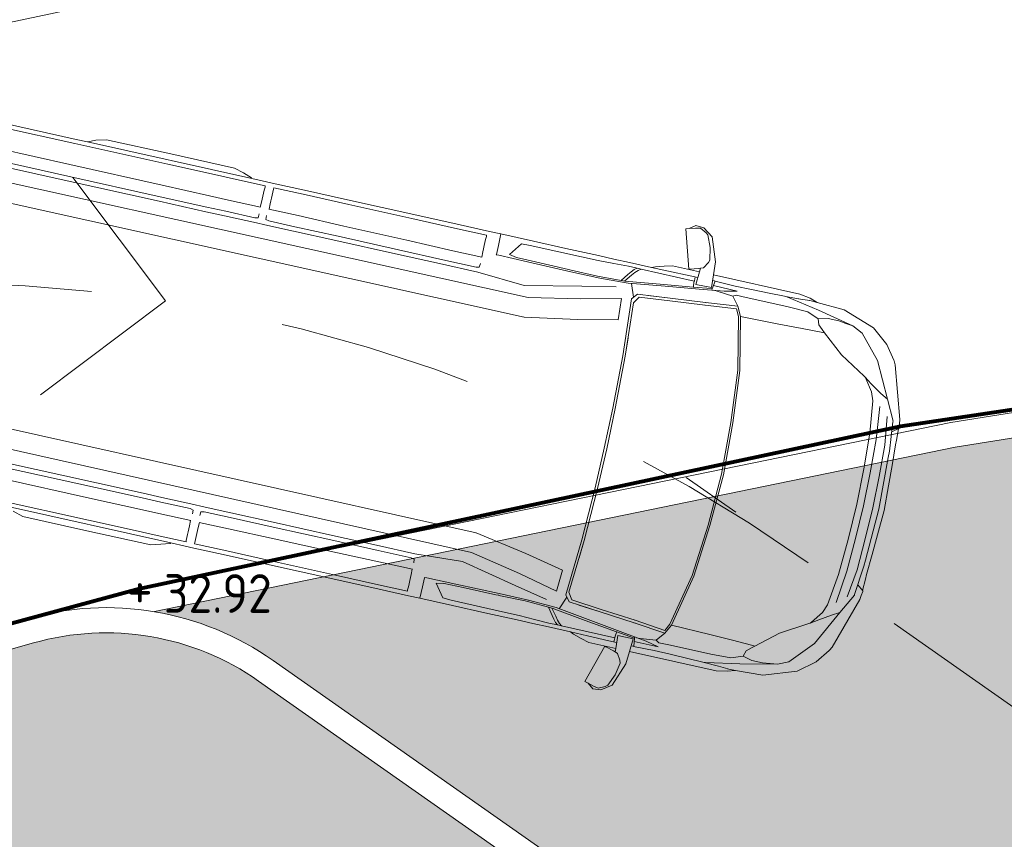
# Model space of a CAD drawing. Header units: metres. Extents: x 111845 to 310872, y 1106090 to 6520273.
# Tile 15 of 62: x 310771.24 to 310776.33, y 6520263.92 to 6520268.15. Entities that reach past the tile are written whole.
import ezdxf
from ezdxf.enums import TextEntityAlignment as Align

# ---------------------------------------------------------------- set-up
doc = ezdxf.new("R2010")
doc.units = ezdxf.units.M
for name, pattern in [('DASHED', [0.75, 0.5, -0.25]), ('DASHED_1', [2, 1, -1]), ('LTEMA1201', [7, 5, -2])]:
    doc.linetypes.add(name, pattern=pattern)
for name, color, linetype, lineweight in [('_LA DIV-Biler og sykler', 8, 'Continuous', 9), ('_LA DIV-Plangrense', 20, 'DASHED', 9), ('_LA TEK-Punkthøgde ny', 8, 'Continuous', 9), ('LARK_KANT_stein_granitt_vis5cm', 8, 'Continuous', 9), ('LARK_KANT_stein_granitt_vis_13cm', 8, 'Continuous', 0)]:
    doc.layers.add(name, color=color, linetype=linetype, lineweight=lineweight)
doc.layers.add('LARK_GRØNT_gress', color=7, linetype='Continuous', lineweight=0, true_color=0xe0f2d9)
doc.layers.add('LARK_MATERIALE_asfalt', color=7, linetype='Continuous', lineweight=0, true_color=0xd1d1d1)
doc.styles.add('FISO', font='Fiso')
doc.styles.add('ISO', font='ISO')
doc.styles.get("Standard").update_dxf_attribs({"font": 'ISOCPEUR.TTF'})

# ---------------------------------------------------------------- blocks, each defined once
blk = doc.blocks.new('minibuss')
at = {"layer": '_LA DIV-Biler og sykler'}
for p, q in [((110406.2429695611, 1104869.879169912), (110406.2251062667, 1104869.874038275)), ((110406.2251062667, 1104869.874038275), (110406.2853028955, 1104869.673757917)), ((110406.2727692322, 1104869.902313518), (110406.2429695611, 1104869.879169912)), ((110406.2739347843, 1104869.888065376), (110406.2429695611, 1104869.879169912)), ((110406.3150831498, 1104869.899212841), (110406.2727692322, 1104869.902313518)), ((110406.2998892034, 1104869.892931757), (110406.2739347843, 1104869.888065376)), ((110406.3328627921, 1104869.876601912), (110406.2998892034, 1104869.892931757)), ((110406.3668985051, 1104869.863155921), (110406.3150831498, 1104869.899212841)), ((110406.3328627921, 1104869.876601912), (110406.344066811, 1104869.867754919)), ((110406.3702310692, 1104869.806898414), (110406.344066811, 1104869.867754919)), ((110406.4119443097, 1104869.739652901), (110406.3668985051, 1104869.863155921)), ((110406.3818975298, 1104869.741877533), (110406.3702310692, 1104869.806898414)), ((110406.3586481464, 1104869.697416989), (110406.3773695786, 1104869.72851127)), ((110406.3773695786, 1104869.72851127), (110406.3818975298, 1104869.741877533)), ((110406.4162501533, 1104869.672989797), (110406.4119443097, 1104869.739652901)), ((110403.2057815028, 1104869.672989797), (110403.1512953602, 1104869.658044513)), ((110403.5451535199, 1104869.674378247), (110403.2057815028, 1104869.672989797)), ((110403.8832107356, 1104869.672989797), (110403.5451535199, 1104869.674378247)), ((110403.9326220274, 1104869.659021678), (110403.8832107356, 1104869.672989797)), ((110406.2004642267, 1104869.672989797), (110406.1574869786, 1104869.661543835)), ((110406.3432397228, 1104869.672989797), (110406.2004642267, 1104869.672989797)), ((110406.2853028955, 1104869.673757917), (110406.291798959, 1104869.675623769)), ((110406.291798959, 1104869.675623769), (110406.3341267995, 1104869.687783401)), ((110406.3341267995, 1104869.687783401), (110406.3444574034, 1104869.691841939)), ((110406.3388486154, 1104869.605006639), (110406.3432397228, 1104869.672989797)), ((110406.3444574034, 1104869.691841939), (110406.3432397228, 1104869.672989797)), ((110406.3444574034, 1104869.691841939), (110406.3586481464, 1104869.697416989)), ((110406.874248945, 1104869.672989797), (110406.4162501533, 1104869.672989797)), ((110406.4205798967, 1104869.605956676), (110406.4162621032, 1104869.672804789)), ((110406.9303703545, 1104869.663083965), (110406.874248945, 1104869.672989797)), ((110403.0518485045, 1104869.640338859), (110402.6683042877, 1104869.640338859)), ((110403.1117587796, 1104869.640338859), (110403.0518485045, 1104869.640338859)), ((110403.1128450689, 1104869.641480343), (110403.1117587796, 1104869.640338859)), ((110403.1117587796, 1104869.640338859), (110403.9812340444, 1104869.640338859)), ((110403.1512953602, 1104869.658044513), (110403.1128450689, 1104869.641480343)), ((110403.9784435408, 1104869.643550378), (110403.9326220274, 1104869.659021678)), ((110403.9812340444, 1104869.640338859), (110403.9784435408, 1104869.643550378)), ((110404.0587174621, 1104869.640338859), (110403.9812340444, 1104869.640338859)), ((110404.1043798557, 1104869.640338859), (110404.0587174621, 1104869.640338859)), ((110404.2594977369, 1104869.640338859), (110404.1043798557, 1104869.640338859)), ((110404.5041065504, 1104869.640338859), (110404.2594977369, 1104869.640338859)), ((110404.8394016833, 1104869.640338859), (110404.5041065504, 1104869.640338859)), ((110405.0839299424, 1104869.640338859), (110404.8394016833, 1104869.640338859)), ((110405.239128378, 1104869.640338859), (110405.0839299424, 1104869.640338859)), ((110405.2994027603, 1104869.640338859), (110405.239128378, 1104869.640338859)), ((110405.2994027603, 1104869.640338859), (110405.299384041, 1104869.579799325)), ((110405.4719185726, 1104869.640338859), (110405.2994027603, 1104869.640338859)), ((110405.6433303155, 1104869.640338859), (110405.4719185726, 1104869.640338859)), ((110405.8147430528, 1104869.640338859), (110405.6433303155, 1104869.640338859)), ((110405.8970994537, 1104869.640338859), (110405.8147430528, 1104869.640338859)), ((110405.9794558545, 1104869.640338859), (110405.8970994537, 1104869.640338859)), ((110405.9783121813, 1104869.620317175), (110405.9019993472, 1104869.617992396)), ((110406.0241900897, 1104869.620267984), (110405.9783121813, 1104869.620317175)), ((110406.0967519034, 1104869.640594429), (110405.9794558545, 1104869.640338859)), ((110406.0112609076, 1104869.610277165), (110406.0241900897, 1104869.620267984)), ((110406.0241900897, 1104869.620267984), (110406.0451288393, 1104869.62024554)), ((110406.0451288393, 1104869.62024554), (110406.0316461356, 1104869.610277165)), ((110406.3271658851, 1104869.619941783), (110406.0451288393, 1104869.62024554)), ((110406.1149880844, 1104869.648299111), (110406.0967519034, 1104869.640594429)), ((110406.0967519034, 1104869.640594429), (110406.1865134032, 1104869.640790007)), ((110406.1574869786, 1104869.661543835), (110406.1149880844, 1104869.648299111)), ((110406.1865134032, 1104869.640790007), (110406.3005594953, 1104869.642443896)), ((110406.3412790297, 1104869.642634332), (110406.3005594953, 1104869.642443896)), ((110406.3270599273, 1104869.642567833), (110406.3271672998, 1104869.620622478)), ((110406.3271672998, 1104869.620622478), (110406.3271484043, 1104869.611530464)), ((110406.4277946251, 1104869.643038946), (110406.418170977, 1104869.643251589)), ((110406.426030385, 1104869.601443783), (110406.4325184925, 1104869.643038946)), ((110406.4284301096, 1104869.643038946), (110406.4277946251, 1104869.643038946)), ((110406.4325184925, 1104869.643038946), (110406.4284301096, 1104869.643038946)), ((110406.4397445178, 1104869.642855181), (110406.4325184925, 1104869.643038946)), ((110406.5386752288, 1104869.640338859), (110406.4397445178, 1104869.642855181)), ((110406.5386752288, 1104869.640338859), (110406.5392735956, 1104869.640348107)), ((110406.6247281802, 1104869.641764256), (110406.5392735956, 1104869.64034877)), ((110406.7173965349, 1104869.64323438), (110406.6247281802, 1104869.641764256)), ((110406.7980672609, 1104869.644634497), (110406.7173965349, 1104869.64323438)), ((110406.8046498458, 1104869.644748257), (110406.7980672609, 1104869.644634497)), ((110406.8046498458, 1104869.644748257), (110406.8818497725, 1104869.647851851)), ((110406.8117396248, 1104869.643463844), (110406.8046498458, 1104869.644748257)), ((110406.9861865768, 1104869.611843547), (110406.8117396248, 1104869.643463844)), ((110406.8818497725, 1104869.647851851), (110406.8737422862, 1104869.647516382)), ((110406.8818497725, 1104869.647851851), (110406.9311628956, 1104869.65102387)), ((110406.9311628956, 1104869.651029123), (110406.9296473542, 1104869.650933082)), ((110406.9713385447, 1104869.649718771), (110406.9303703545, 1104869.663083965)), ((110406.9311628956, 1104869.651029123), (110406.9375496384, 1104869.651440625)), ((110406.9713385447, 1104869.649718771), (110406.9375496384, 1104869.651440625)), ((110407.1142501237, 1104869.642436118), (110406.9713385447, 1104869.649718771)), ((110407.2828157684, 1104869.584285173), (110407.1142501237, 1104869.642436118)), ((110403.0497749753, 1104869.618269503), (110402.6670810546, 1104869.618273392)), ((110403.5415763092, 1104869.618266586), (110403.0497749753, 1104869.618269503)), ((110403.7892541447, 1104869.618269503), (110403.5415763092, 1104869.618266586)), ((110403.8885001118, 1104869.61827242), (110403.7892541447, 1104869.618269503)), ((110404.0576334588, 1104869.618273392), (110403.8885001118, 1104869.61827242)), ((110404.0572147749, 1104869.564356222), (110404.0573221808, 1104869.580106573)), ((110404.0573221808, 1104869.580106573), (110404.0574295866, 1104869.595857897)), ((110404.0574295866, 1104869.595857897), (110404.0575359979, 1104869.611608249)), ((110404.0575359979, 1104869.611608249), (110404.0576334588, 1104869.618273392)), ((110404.1031049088, 1104869.580061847), (110404.1031009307, 1104869.564290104)), ((110404.1031078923, 1104869.595834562), (110404.1031049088, 1104869.580061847)), ((110404.1031118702, 1104869.611607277), (110404.1031078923, 1104869.595834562)), ((110404.1031267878, 1104869.61827242), (110404.1031118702, 1104869.611607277)), ((110404.2579333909, 1104869.61827242), (110404.1031267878, 1104869.61827242)), ((110404.4995935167, 1104869.618273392), (110404.2579333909, 1104869.61827242)), ((110404.8321547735, 1104869.618273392), (110404.4995935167, 1104869.618273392)), ((110405.0751465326, 1104869.618273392), (110404.8321547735, 1104869.618273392)), ((110405.228620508, 1104869.618273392), (110405.0751465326, 1104869.618273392)), ((110405.228632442, 1104869.611608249), (110405.228620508, 1104869.618273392)), ((110405.2286294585, 1104869.562669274), (110405.2286304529, 1104869.578981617)), ((110405.2286304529, 1104869.578981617), (110405.2286314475, 1104869.595294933)), ((110405.2286314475, 1104869.595294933), (110405.228632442, 1104869.611608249)), ((110405.299384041, 1104869.579799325), (110405.2993740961, 1104869.547635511)), ((110405.4143768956, 1104869.612858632), (110405.3653580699, 1104869.546072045)), ((110405.4601238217, 1104869.615154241), (110405.4143768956, 1104869.612858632)), ((110405.7316119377, 1104869.615381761), (110405.4601238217, 1104869.615154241)), ((110405.8186693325, 1104869.615454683), (110405.7316119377, 1104869.615381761)), ((110405.9019993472, 1104869.617992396), (110405.8186693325, 1104869.615454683)), ((110405.9574644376, 1104869.541334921), (110405.9851871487, 1104869.578524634)), ((110406.0043948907, 1104869.578524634), (110405.9760752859, 1104869.542175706)), ((110405.9851871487, 1104869.578524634), (110405.9982240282, 1104869.59604458)), ((110405.9982240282, 1104869.59604458), (110406.0112609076, 1104869.610277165)), ((110406.0180205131, 1104869.59604458), (110406.0043948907, 1104869.578524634)), ((110406.0316461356, 1104869.610277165), (110406.0180205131, 1104869.59604458)), ((110406.1580966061, 1104869.566156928), (110406.3283477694, 1104869.58860451)), ((110406.361347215, 1104869.585224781), (110406.1864149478, 1104869.560895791)), ((110406.3271484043, 1104869.611530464), (110406.3292269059, 1104869.592462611)), ((110406.3283477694, 1104869.58860451), (110406.3303675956, 1104869.588871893)), ((110406.3292269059, 1104869.592462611), (110406.3303675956, 1104869.588871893)), ((110406.3303675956, 1104869.588871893), (110406.3303867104, 1104869.588873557)), ((110406.421026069, 1104869.600786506), (110406.3303867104, 1104869.588874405)), ((110406.4205798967, 1104869.605956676), (110406.3388486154, 1104869.605006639)), ((110406.4254724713, 1104869.594142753), (110406.361347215, 1104869.585224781)), ((110406.426030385, 1104869.601443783), (110406.421026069, 1104869.600786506)), ((110406.4254724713, 1104869.594142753), (110406.4891044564, 1104869.602479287)), ((110406.4259548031, 1104869.600452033), (110406.4254724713, 1104869.594142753)), ((110406.426030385, 1104869.601443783), (110406.4259548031, 1104869.600452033)), ((110406.5544350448, 1104869.616978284), (110406.4286644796, 1104869.618330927)), ((110406.4298064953, 1104869.618179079), (110406.4297935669, 1104869.618031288)), ((110406.43618123, 1104869.595874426), (110406.4542781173, 1104869.595167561)), ((110406.5386707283, 1104869.586307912), (110406.4542781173, 1104869.595167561)), ((110406.4891044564, 1104869.602479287), (110406.5544350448, 1104869.616978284)), ((110406.5543773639, 1104869.596529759), (110406.5386707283, 1104869.586307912)), ((110406.5743647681, 1104869.541506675), (110406.5386707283, 1104869.586307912)), ((110406.5543773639, 1104869.596529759), (110406.6077520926, 1104869.595480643)), ((110406.6077520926, 1104869.595480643), (110406.6786449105, 1104869.59594346)), ((110406.6786449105, 1104869.59594346), (110406.82853928, 1104869.59594346)), ((110406.82853928, 1104869.59594346), (110406.9338557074, 1104869.592076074)), ((110406.9338557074, 1104869.592076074), (110406.9937079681, 1104869.569115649)), ((110407.1760015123, 1104869.57169031), (110406.9861865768, 1104869.611843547)), ((110407.0436457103, 1104869.580998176), (110406.9937079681, 1104869.569115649)), ((110406.9937079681, 1104869.569115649), (110407.0030940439, 1104869.539197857)), ((110407.0995643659, 1104869.581365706), (110407.0436457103, 1104869.580998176)), ((110407.1389892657, 1104869.575325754), (110407.0995643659, 1104869.581365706)), ((110407.1760015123, 1104869.57169031), (110407.1389892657, 1104869.575325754)), ((110407.1760015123, 1104869.57169031), (110407.231559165, 1104869.545691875)), ((110407.3689481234, 1104869.515343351), (110407.2828157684, 1104869.584285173)), ((110404.0560069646, 1104869.505629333), (110404.0570009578, 1104869.532854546)), ((110404.0570009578, 1104869.532854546), (110404.0571083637, 1104869.54860587)), ((110404.0571083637, 1104869.54860587), (110404.0572147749, 1104869.564356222)), ((110404.1030979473, 1104869.54851739), (110404.1030939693, 1104869.532745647)), ((110404.1030939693, 1104869.532745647), (110404.1031048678, 1104869.505480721)), ((110404.1031009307, 1104869.564290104), (110404.1030979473, 1104869.54851739)), ((110405.228609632, 1104869.501794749), (110405.2286274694, 1104869.530042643)), ((110405.2286274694, 1104869.530042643), (110405.228628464, 1104869.546355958)), ((110405.228628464, 1104869.546355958), (110405.2286294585, 1104869.562669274)), ((110405.2993740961, 1104869.547635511), (110405.2993691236, 1104869.531553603)), ((110405.2993691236, 1104869.531553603), (110405.2993691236, 1104869.530228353)), ((110405.2993691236, 1104869.530228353), (110405.3119644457, 1104869.530159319)), ((110405.3119644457, 1104869.530159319), (110405.4654304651, 1104869.529319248)), ((110405.3653580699, 1104869.546072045), (110405.4046437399, 1104869.538845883)), ((110405.4046437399, 1104869.538845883), (110405.4048244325, 1104869.538843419)), ((110405.5051835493, 1104869.53811471), (110405.4048244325, 1104869.538844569)), ((110405.4654304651, 1104869.529319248), (110405.6935912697, 1104869.528077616)), ((110405.6793152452, 1104869.536847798), (110405.5051835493, 1104869.53811471)), ((110405.6941257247, 1104869.536740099), (110405.6793152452, 1104869.536847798)), ((110405.6935912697, 1104869.528077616), (110405.8485013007, 1104869.527947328)), ((110405.6941257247, 1104869.536738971), (110405.6947339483, 1104869.536735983)), ((110405.6947339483, 1104869.536735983), (110405.8333481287, 1104869.535727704)), ((110405.8333481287, 1104869.535727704), (110405.9773306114, 1104869.542232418)), ((110405.8485013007, 1104869.527947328), (110405.8475718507, 1104869.527946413)), ((110405.9969043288, 1104869.534538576), (110405.8485013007, 1104869.527947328)), ((110405.9773306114, 1104869.542232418), (110406.1580966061, 1104869.566156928)), ((110406.1864149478, 1104869.560895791), (110405.9969043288, 1104869.534538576)), ((110406.0138828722, 1104869.536899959), (110406.038445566, 1104869.469877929)), ((110406.4070633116, 1104869.523614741), (110406.2244018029, 1104869.506586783)), ((110406.4143066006, 1104869.524402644), (110406.4060959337, 1104869.523524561)), ((110406.5743647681, 1104869.541506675), (110406.4070633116, 1104869.523614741)), ((110406.4089369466, 1104869.509933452), (110406.5707526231, 1104869.527080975)), ((110406.5896333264, 1104869.49069253), (110406.5707526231, 1104869.527080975)), ((110406.5991444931, 1104869.493749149), (110406.5743647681, 1104869.541506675)), ((110407.0263444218, 1104869.518788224), (110407.0030940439, 1104869.539197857)), ((110407.0417638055, 1104869.505251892), (110407.0263444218, 1104869.518788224)), ((110407.3396492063, 1104869.425216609), (110407.231559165, 1104869.545691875)), ((110402.6686354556, 1104869.506889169), (110403.0487068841, 1104869.506432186)), ((110403.5376102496, 1104869.505975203), (110403.0487068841, 1104869.506432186)), ((110403.5376102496, 1104869.505975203), (110403.7869479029, 1104869.505808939)), ((110403.7869479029, 1104869.505808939), (110403.8877194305, 1104869.505669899)), ((110403.8877194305, 1104869.505669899), (110404.0571252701, 1104869.505629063)), ((110404.0569402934, 1104869.449820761), (110404.0585722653, 1104869.469893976)), ((110404.0977763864, 1104869.469856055), (110404.0982239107, 1104869.449595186)), ((110404.1019741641, 1104869.505482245), (110404.2570283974, 1104869.5052732)), ((110404.2570283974, 1104869.5052732), (110404.4992116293, 1104869.504182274)), ((110404.4992116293, 1104869.504182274), (110404.8324203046, 1104869.503092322)), ((110404.8324203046, 1104869.503092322), (110405.0759490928, 1104869.502002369)), ((110405.0759490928, 1104869.502002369), (110405.2296577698, 1104869.501793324)), ((110405.2268592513, 1104869.449098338), (110405.2287259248, 1104869.468744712)), ((110405.7658793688, 1104869.468664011), (110405.4734498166, 1104869.407032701)), ((110405.7658793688, 1104869.468664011), (110405.9389917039, 1104869.503668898)), ((110406.0220570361, 1104869.515312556), (110406.0220850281, 1104869.515288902)), ((110406.0554862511, 1104869.490666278), (110406.0311797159, 1104869.459492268)), ((110406.0444711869, 1104869.442462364), (110406.0666146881, 1104869.477475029)), ((110406.2244018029, 1104869.506586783), (110406.0554862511, 1104869.490666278)), ((110406.0666146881, 1104869.477475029), (110406.225595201, 1104869.492968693)), ((110406.2244018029, 1104869.506586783), (110406.1093606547, 1104869.495796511)), ((110406.225595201, 1104869.492968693), (110406.4089369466, 1104869.509933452)), ((110406.4072512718, 1104869.509762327), (110406.4089369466, 1104869.509933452)), ((110406.6464808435, 1104869.219254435), (110406.5896333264, 1104869.49069253)), ((110406.5991444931, 1104869.493749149), (110406.8012277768, 1104869.497587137)), ((110406.6563388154, 1104869.220655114), (110406.5991444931, 1104869.493749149)), ((110406.9234735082, 1104869.501222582), (110406.8012277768, 1104869.497587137)), ((110407.0239616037, 1104869.504646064), (110406.9234735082, 1104869.501222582)), ((110407.0417638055, 1104869.505251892), (110407.0239616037, 1104869.504646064)), ((110407.0417638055, 1104869.505251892), (110407.1518968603, 1104869.413350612)), ((110407.4222243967, 1104869.44445267), (110407.3689481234, 1104869.515343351)), ((110402.6725995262, 1104869.446223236), (110403.0520145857, 1104869.44609003)), ((110402.673910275, 1104869.421526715), (110403.0531075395, 1104869.421526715)), ((110403.0520145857, 1104869.44609003), (110403.5395574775, 1104869.445957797)), ((110403.5401999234, 1104869.421526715), (110403.0531075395, 1104869.421526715)), ((110403.5395574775, 1104869.445957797), (110403.7870423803, 1104869.445889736)), ((110403.7870742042, 1104869.421526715), (110403.5401999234, 1104869.421526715)), ((110403.7870423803, 1104869.445889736), (110403.886485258, 1104869.445833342)), ((110403.8860795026, 1104869.421526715), (110403.7870742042, 1104869.421526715)), ((110404.0545843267, 1104869.421526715), (110403.8860795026, 1104869.421526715)), ((110403.886485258, 1104869.445833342), (110404.0409825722, 1104869.446104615)), ((110404.0409825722, 1104869.446104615), (110404.0569402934, 1104869.449820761)), ((110404.0988882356, 1104869.421526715), (110404.0545843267, 1104869.421526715)), ((110404.0982239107, 1104869.449595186), (110404.1152437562, 1104869.446073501)), ((110404.2512434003, 1104869.421526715), (110404.0988882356, 1104869.421526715)), ((110404.1152437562, 1104869.446073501), (110404.2526913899, 1104869.445765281)), ((110404.4744834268, 1104869.421526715), (110404.2512434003, 1104869.421526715)), ((110404.2526913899, 1104869.445765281), (110404.4807209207, 1104869.445605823)), ((110404.7895375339, 1104869.421526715), (110404.4744834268, 1104869.421526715)), ((110404.4807209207, 1104869.445605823), (110404.8003656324, 1104869.445447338)), ((110405.0222402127, 1104869.421526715), (110404.7895375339, 1104869.421526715)), ((110404.8003656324, 1104869.445447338), (110405.0358071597, 1104869.44528788)), ((110405.2250542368, 1104869.421526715), (110405.0222402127, 1104869.421526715)), ((110405.0358071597, 1104869.44528788), (110405.2110586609, 1104869.445542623)), ((110405.2110586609, 1104869.445542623), (110405.2268592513, 1104869.449098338)), ((110405.4734498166, 1104869.407032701), (110405.2250542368, 1104869.421526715)), ((110405.7740193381, 1104869.403336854), (110405.9795395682, 1104869.450684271)), ((110405.9871187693, 1104869.339265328), (110405.9795395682, 1104869.450684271)), ((110406.0311797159, 1104869.459492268), (110406.0509403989, 1104869.163259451)), ((110406.0635078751, 1104869.164374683), (110406.0444711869, 1104869.442462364)), ((110407.4331350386, 1104869.241216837), (110407.3396492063, 1104869.425216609)), ((110407.422236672, 1104869.444428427), (110407.4222243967, 1104869.44445267)), ((110407.4232666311, 1104869.442394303), (110407.422236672, 1104869.444428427)), ((110407.4235834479, 1104869.441724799), (110407.4232666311, 1104869.442394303)), ((110407.4327165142, 1104869.423387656), (110407.4235834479, 1104869.441724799)), ((110407.5182312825, 1104869.152699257), (110407.4327165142, 1104869.423387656)), ((110405.5086205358, 1104869.35078188), (110405.7740193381, 1104869.403336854)), ((110407.2894976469, 1104869.331275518), (110407.1518968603, 1104869.413350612)), ((110402.3360420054, 1104869.346979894), (110405.5086205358, 1104869.35078188)), ((110405.7831607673, 1104869.295745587), (110405.9871187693, 1104869.339265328)), ((110407.2955983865, 1104869.327260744), (110407.2894976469, 1104869.331275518)), ((110407.2956794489, 1104869.327207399), (110407.3340700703, 1104869.30061294)), ((110407.3012158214, 1104869.320442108), (110407.2957177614, 1104869.327160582)), ((110407.3445957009, 1104869.260805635), (110407.3012158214, 1104869.320442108)), ((110405.5098159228, 1104869.247572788), (110405.7831607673, 1104869.295745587)), ((110407.3340700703, 1104869.30061294), (110407.3943018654, 1104869.262575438)), ((110405.5098159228, 1104869.247572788), (110402.3355279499, 1104869.24434813)), ((110405.5058747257, 1104869.249439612), (110405.5058737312, 1104869.249439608)), ((110406.0635217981, 1104869.164354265), (110406.0571333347, 1104869.257493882)), ((110406.670604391, 1104868.947817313), (110406.6464808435, 1104869.219254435)), ((110406.6805321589, 1104868.948432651), (110406.6563388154, 1104869.220655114)), ((110407.3623032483, 1104869.215949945), (110407.3445957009, 1104869.260805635)), ((110407.3623032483, 1104869.215949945), (110407.3824275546, 1104869.050691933)), ((110407.3943018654, 1104869.262575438), (110407.4331350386, 1104869.241216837)), ((110407.4331350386, 1104869.241216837), (110407.4863745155, 1104869.13643164)), ((110406.0509403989, 1104869.163259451), (110406.059219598, 1104868.886871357)), ((110406.0720575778, 1104868.888034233), (110406.0635078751, 1104869.164374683)), ((110407.4215899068, 1104869.024265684), (110407.4027570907, 1104869.194677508)), ((110407.451743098, 1104869.153843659), (110407.4716251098, 1104869.006440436)), ((110407.4865565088, 1104869.133228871), (110407.4863745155, 1104869.13643164)), ((110407.5016360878, 1104868.980880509), (110407.4865565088, 1104869.133228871)), ((110407.52135898, 1104869.130696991), (110407.5182312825, 1104869.152699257)), ((110407.5244856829, 1104869.108694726), (110407.52135898, 1104869.130696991)), ((110407.5234364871, 1104869.10538403), (110407.4917547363, 1104869.080711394)), ((110407.5229993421, 1104869.104065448), (110407.5234364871, 1104869.10538403)), ((110407.5243802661, 1104869.044568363), (110407.5229993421, 1104869.104065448)), ((110407.5234364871, 1104869.10538403), (110407.5244856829, 1104869.108694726)), ((110407.3824275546, 1104869.050691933), (110407.3931223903, 1104868.86353509)), ((110407.4281516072, 1104868.850083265), (110407.4215899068, 1104869.024265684)), ((110407.525018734, 1104869.019838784), (110407.5243802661, 1104869.044568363)), ((110407.5305551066, 1104868.912518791), (110407.525018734, 1104869.019838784)), ((110407.4783021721, 1104868.841410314), (110407.4716251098, 1104869.006440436)), ((110407.5028633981, 1104868.948725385), (110407.5016360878, 1104868.980880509)), ((110406.6817019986, 1104868.676378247), (110406.670604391, 1104868.947817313)), ((110406.6916549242, 1104868.676378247), (110406.6805321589, 1104868.948432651)), ((110407.5029249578, 1104868.948012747), (110407.5130250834, 1104868.676378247)), ((110407.5358886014, 1104868.805896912), (110407.5305551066, 1104868.912518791)), ((110406.059219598, 1104868.886871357), (110406.0609321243, 1104868.676378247)), ((110406.0738009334, 1104868.676378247), (110406.0720575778, 1104868.888034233)), ((110407.3931223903, 1104868.86353509), (110407.3961755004, 1104868.676378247)), ((110407.4314563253, 1104868.676378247), (110407.4281516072, 1104868.850083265)), ((110407.4816088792, 1104868.676378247), (110407.4783021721, 1104868.841410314)), ((110407.5412220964, 1104868.676378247), (110407.5358886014, 1104868.805896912)), ((110406.059219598, 1104868.465885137), (110406.0609321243, 1104868.676378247)), ((110406.0738009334, 1104868.676378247), (110406.0720575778, 1104868.464722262)), ((110406.6817019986, 1104868.676378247), (110406.670604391, 1104868.404939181)), ((110406.6916549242, 1104868.676378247), (110406.6805321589, 1104868.404323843)), ((110407.3931223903, 1104868.489221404), (110407.3961755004, 1104868.676378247)), ((110407.4314563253, 1104868.676378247), (110407.4281516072, 1104868.502673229)), ((110407.4816088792, 1104868.676378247), (110407.4783021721, 1104868.511346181)), ((110407.5029249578, 1104868.404743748), (110407.5130250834, 1104868.676378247)), ((110407.5412220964, 1104868.676378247), (110407.5358886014, 1104868.546859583)), ((110407.4281516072, 1104868.502673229), (110407.4215899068, 1104868.32849081)), ((110407.4783021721, 1104868.511346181), (110407.4716251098, 1104868.346316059)), ((110407.5358886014, 1104868.546859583), (110407.5305551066, 1104868.440237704)), ((110406.0509403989, 1104868.189497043), (110406.059219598, 1104868.465885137)), ((110406.0720575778, 1104868.464722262), (110406.0635078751, 1104868.188381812)), ((110407.3824275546, 1104868.302064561), (110407.3931223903, 1104868.489221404)), ((110406.670604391, 1104868.404939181), (110406.6464808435, 1104868.13350206)), ((110406.6805321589, 1104868.404323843), (110406.6563388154, 1104868.13210138)), ((110407.5028633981, 1104868.40403111), (110407.5016360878, 1104868.371875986)), ((110407.5305551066, 1104868.440237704), (110407.525018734, 1104868.332917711)), ((110407.5016360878, 1104868.371875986), (110407.4865565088, 1104868.219527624)), ((110407.3623032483, 1104868.13680655), (110407.3824275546, 1104868.302064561)), ((110407.4215899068, 1104868.32849081), (110407.4027570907, 1104868.158078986)), ((110407.451743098, 1104868.198912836), (110407.4716251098, 1104868.346316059)), ((110407.5243802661, 1104868.308188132), (110407.5229993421, 1104868.248691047)), ((110407.525018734, 1104868.332917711), (110407.5243802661, 1104868.308188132)), ((110407.5234364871, 1104868.247372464), (110407.4917547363, 1104868.272045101)), ((110407.5229993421, 1104868.248691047), (110407.5234364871, 1104868.247372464)), ((110407.5234364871, 1104868.247372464), (110407.5244856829, 1104868.244061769)), ((110407.5182312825, 1104868.200057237), (110407.4327165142, 1104867.929368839)), ((110407.4331350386, 1104868.111539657), (110407.4863745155, 1104868.216324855)), ((110407.4865565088, 1104868.219527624), (110407.4863745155, 1104868.216324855)), ((110407.52135898, 1104868.222059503), (110407.5182312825, 1104868.200057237)), ((110407.5244856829, 1104868.244061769), (110407.52135898, 1104868.222059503)), ((110406.0311797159, 1104867.893264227), (110406.0509403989, 1104868.189497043)), ((110406.0635078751, 1104868.188381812), (110406.0444711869, 1104867.91029413)), ((110406.0635217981, 1104868.18840223), (110406.0571333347, 1104868.095262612)), ((110405.5098159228, 1104868.105183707), (110402.3355279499, 1104868.108408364)), ((110405.5058747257, 1104868.103316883), (110405.5058737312, 1104868.103316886)), ((110405.5098159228, 1104868.105183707), (110405.7831607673, 1104868.057010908)), ((110406.6464808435, 1104868.13350206), (110406.5896333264, 1104867.862063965)), ((110406.6563388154, 1104868.13210138), (110406.5991444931, 1104867.859007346)), ((110407.4331350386, 1104868.111539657), (110407.3396492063, 1104867.927539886)), ((110407.3623032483, 1104868.13680655), (110407.3445957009, 1104868.09195086)), ((110407.3943018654, 1104868.090181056), (110407.4331350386, 1104868.111539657)), ((110405.7831607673, 1104868.057010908), (110405.9871187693, 1104868.013491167)), ((110407.2956794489, 1104868.025549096), (110407.3340700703, 1104868.052143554)), ((110407.3445957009, 1104868.09195086), (110407.3012158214, 1104868.032314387)), ((110407.3340700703, 1104868.052143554), (110407.3943018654, 1104868.090181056)), ((110402.3360420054, 1104868.005776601), (110405.5086205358, 1104868.001974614)), ((110405.5086205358, 1104868.001974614), (110405.7740193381, 1104867.949419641)), ((110405.9871187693, 1104868.013491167), (110405.9795395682, 1104867.902072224)), ((110407.2894976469, 1104868.021480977), (110407.1518968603, 1104867.939405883)), ((110407.2955983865, 1104868.025495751), (110407.2894976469, 1104868.021480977)), ((110407.3012158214, 1104868.032314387), (110407.2957177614, 1104868.025595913)), ((110405.4734498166, 1104867.945723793), (110405.2250542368, 1104867.931229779)), ((110405.7658793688, 1104867.884092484), (110405.4734498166, 1104867.945723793)), ((110405.7740193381, 1104867.949419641), (110405.9795395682, 1104867.902072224)), ((110403.0520145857, 1104867.906666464), (110403.5395574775, 1104867.906798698)), ((110403.5401999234, 1104867.931229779), (110403.0531075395, 1104867.931229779)), ((110403.5395574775, 1104867.906798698), (110403.7870423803, 1104867.906866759)), ((110403.7870742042, 1104867.931229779), (110403.5401999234, 1104867.931229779)), ((110403.7870423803, 1104867.906866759), (110403.886485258, 1104867.906923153)), ((110403.8860795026, 1104867.931229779), (110403.7870742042, 1104867.931229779)), ((110404.0545843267, 1104867.931229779), (110403.8860795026, 1104867.931229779)), ((110403.886485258, 1104867.906923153), (110404.0409825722, 1104867.90665188)), ((110404.0409825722, 1104867.90665188), (110404.0569402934, 1104867.902935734)), ((110404.0988882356, 1104867.931229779), (110404.0545843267, 1104867.931229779)), ((110404.0569402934, 1104867.902935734), (110404.0585722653, 1104867.882862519)), ((110404.0977763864, 1104867.882900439), (110404.0982239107, 1104867.903161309)), ((110404.0982239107, 1104867.903161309), (110404.1152437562, 1104867.906682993)), ((110404.2512434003, 1104867.931229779), (110404.0988882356, 1104867.931229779)), ((110404.1152437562, 1104867.906682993), (110404.2526913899, 1104867.906991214)), ((110404.4744834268, 1104867.931229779), (110404.2512434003, 1104867.931229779)), ((110404.2526913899, 1104867.906991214), (110404.4807209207, 1104867.907150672)), ((110404.7895375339, 1104867.931229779), (110404.4744834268, 1104867.931229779)), ((110404.4807209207, 1104867.907150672), (110404.8003656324, 1104867.907309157)), ((110405.0222402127, 1104867.931229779), (110404.7895375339, 1104867.931229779)), ((110404.8003656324, 1104867.907309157), (110405.0358071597, 1104867.907468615)), ((110405.2250542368, 1104867.931229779), (110405.0222402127, 1104867.931229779)), ((110405.0358071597, 1104867.907468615), (110405.2110586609, 1104867.907213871)), ((110405.2110586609, 1104867.907213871), (110405.2268592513, 1104867.903658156)), ((110405.2268592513, 1104867.903658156), (110405.2287259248, 1104867.884011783)), ((110406.0554862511, 1104867.862090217), (110406.0311797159, 1104867.893264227)), ((110406.0444711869, 1104867.91029413), (110406.0666146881, 1104867.875281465)), ((110407.0417638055, 1104867.847504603), (110407.1518968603, 1104867.939405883)), ((110407.3396492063, 1104867.927539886), (110407.231559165, 1104867.80706462)), ((110407.4222243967, 1104867.908303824), (110407.3689481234, 1104867.837413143)), ((110407.422236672, 1104867.908328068), (110407.4222243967, 1104867.908303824)), ((110407.4232666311, 1104867.910362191), (110407.422236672, 1104867.908328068)), ((110407.4235834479, 1104867.911031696), (110407.4232666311, 1104867.910362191)), ((110407.4327165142, 1104867.929368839), (110407.4235834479, 1104867.911031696)), ((110403.5376102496, 1104867.846781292), (110403.0487068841, 1104867.846324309)), ((110403.5376102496, 1104867.846781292), (110403.7869479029, 1104867.846947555)), ((110403.7869479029, 1104867.846947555), (110403.8877194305, 1104867.847086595)), ((110403.8877194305, 1104867.847086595), (110404.0571252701, 1104867.847127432)), ((110404.0560069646, 1104867.847127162), (110404.0570009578, 1104867.819901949)), ((110404.1019741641, 1104867.847274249), (110404.2570283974, 1104867.847483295)), ((110404.1030939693, 1104867.820010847), (110404.1031048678, 1104867.847275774)), ((110404.2570283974, 1104867.847483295), (110404.4992116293, 1104867.84857422)), ((110404.4992116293, 1104867.84857422), (110404.8324203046, 1104867.849664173)), ((110404.8324203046, 1104867.849664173), (110405.0759490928, 1104867.850754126)), ((110405.0759490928, 1104867.850754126), (110405.2296577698, 1104867.850963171)), ((110405.228609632, 1104867.850961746), (110405.2286274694, 1104867.822713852)), ((110405.7658793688, 1104867.884092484), (110405.9389917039, 1104867.849087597)), ((110406.0138828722, 1104867.815856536), (110406.038445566, 1104867.882878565)), ((110406.2244018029, 1104867.846169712), (110406.0554862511, 1104867.862090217)), ((110406.0666146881, 1104867.875281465), (110406.225595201, 1104867.859787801)), ((110406.2244018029, 1104867.846169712), (110406.1093606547, 1104867.856959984)), ((110406.4070633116, 1104867.829141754), (110406.2244018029, 1104867.846169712)), ((110406.225595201, 1104867.859787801), (110406.4089369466, 1104867.842823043)), ((110406.4072512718, 1104867.842994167), (110406.4089369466, 1104867.842823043)), ((110406.4089369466, 1104867.842823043), (110406.5707526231, 1104867.825675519)), ((110406.5896333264, 1104867.862063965), (110406.5707526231, 1104867.825675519)), ((110406.5991444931, 1104867.859007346), (110406.5743647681, 1104867.81124982)), ((110406.5991444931, 1104867.859007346), (110406.8012277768, 1104867.855169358)), ((110406.9234735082, 1104867.851533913), (110406.8012277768, 1104867.855169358)), ((110407.0239616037, 1104867.848110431), (110406.9234735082, 1104867.851533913)), ((110407.0417638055, 1104867.847504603), (110407.0239616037, 1104867.848110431)), ((110407.0417638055, 1104867.847504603), (110407.0263444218, 1104867.833968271)), ((110404.0570009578, 1104867.819901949), (110404.0571083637, 1104867.804150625)), ((110404.0571083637, 1104867.804150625), (110404.0572147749, 1104867.788400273)), ((110404.0572147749, 1104867.788400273), (110404.0573221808, 1104867.772649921)), ((110404.1030979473, 1104867.804239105), (110404.1030939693, 1104867.820010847)), ((110404.1031009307, 1104867.78846639), (110404.1030979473, 1104867.804239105)), ((110404.1031049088, 1104867.772694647), (110404.1031009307, 1104867.78846639)), ((110405.2286274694, 1104867.822713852), (110405.228628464, 1104867.806400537)), ((110405.228628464, 1104867.806400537), (110405.2286294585, 1104867.79008722)), ((110405.2286294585, 1104867.79008722), (110405.2286304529, 1104867.773774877)), ((110405.2993691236, 1104867.822528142), (110405.3119644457, 1104867.822597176)), ((110405.2993691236, 1104867.821202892), (110405.2993691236, 1104867.822528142)), ((110405.2993740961, 1104867.805120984), (110405.2993691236, 1104867.821202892)), ((110405.299384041, 1104867.772957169), (110405.2993740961, 1104867.805120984)), ((110405.3119644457, 1104867.822597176), (110405.4654304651, 1104867.823437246)), ((110405.3653580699, 1104867.806684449), (110405.4046437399, 1104867.813910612)), ((110405.4143768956, 1104867.739897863), (110405.3653580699, 1104867.806684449)), ((110405.4046437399, 1104867.813910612), (110405.4048244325, 1104867.813913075)), ((110405.5051835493, 1104867.814641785), (110405.4048244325, 1104867.813911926)), ((110405.4654304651, 1104867.823437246), (110405.6935912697, 1104867.824678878)), ((110405.6793152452, 1104867.815908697), (110405.5051835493, 1104867.814641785)), ((110405.6941257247, 1104867.816016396), (110405.6793152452, 1104867.815908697)), ((110405.6935912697, 1104867.824678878), (110405.8485013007, 1104867.824809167)), ((110405.6941257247, 1104867.816017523), (110405.6947339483, 1104867.816020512)), ((110405.6947339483, 1104867.816020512), (110405.8333481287, 1104867.817028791)), ((110405.8333481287, 1104867.817028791), (110405.9773306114, 1104867.810524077)), ((110405.8485013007, 1104867.824809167), (110405.8475718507, 1104867.824810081)), ((110405.9969043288, 1104867.818217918), (110405.8485013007, 1104867.824809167)), ((110405.9574644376, 1104867.811421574), (110405.9851871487, 1104867.77423186)), ((110406.0043948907, 1104867.77423186), (110405.9760752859, 1104867.810580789)), ((110405.9773306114, 1104867.810524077), (110406.1580966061, 1104867.786599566)), ((110406.1864149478, 1104867.791860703), (110405.9969043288, 1104867.818217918)), ((110406.0220570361, 1104867.837443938), (110406.0220850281, 1104867.837467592)), ((110406.361347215, 1104867.767531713), (110406.1864149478, 1104867.791860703)), ((110406.4143066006, 1104867.82835385), (110406.4060959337, 1104867.829231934)), ((110406.5743647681, 1104867.81124982), (110406.4070633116, 1104867.829141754)), ((110406.5743647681, 1104867.81124982), (110406.5386707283, 1104867.766448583)), ((110406.9937079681, 1104867.783640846), (110407.0030940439, 1104867.813558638)), ((110407.0263444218, 1104867.833968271), (110407.0030940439, 1104867.813558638)), ((110407.1760015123, 1104867.781066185), (110407.231559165, 1104867.80706462)), ((110407.3689481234, 1104867.837413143), (110407.2828157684, 1104867.768471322)), ((110404.0573221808, 1104867.772649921), (110404.0574295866, 1104867.756898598)), ((110404.0574295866, 1104867.756898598), (110404.0575359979, 1104867.741148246)), ((110404.0575359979, 1104867.741148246), (110404.0576334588, 1104867.734483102)), ((110404.1031078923, 1104867.756921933), (110404.1031049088, 1104867.772694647)), ((110404.1031118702, 1104867.741149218), (110404.1031078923, 1104867.756921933)), ((110404.1031267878, 1104867.734484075), (110404.1031118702, 1104867.741149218)), ((110405.228632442, 1104867.741148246), (110405.228620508, 1104867.734483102)), ((110405.2286304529, 1104867.773774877), (110405.2286314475, 1104867.757461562)), ((110405.2286314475, 1104867.757461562), (110405.228632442, 1104867.741148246)), ((110405.2994027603, 1104867.712417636), (110405.299384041, 1104867.772957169)), ((110405.4601238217, 1104867.737602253), (110405.4143768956, 1104867.739897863)), ((110405.7316119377, 1104867.737374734), (110405.4601238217, 1104867.737602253)), ((110405.8186693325, 1104867.737301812), (110405.7316119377, 1104867.737374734)), ((110405.9851871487, 1104867.77423186), (110405.9982240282, 1104867.756711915)), ((110405.9982240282, 1104867.756711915), (110406.0112609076, 1104867.74247933)), ((110406.0180205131, 1104867.756711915), (110406.0043948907, 1104867.77423186)), ((110406.0112609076, 1104867.74247933), (110406.0241900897, 1104867.73248851)), ((110406.0316461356, 1104867.74247933), (110406.0180205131, 1104867.756711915)), ((110406.0451288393, 1104867.732510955), (110406.0316461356, 1104867.74247933)), ((110406.1580966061, 1104867.786599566), (110406.3283477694, 1104867.764151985)), ((110406.3271484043, 1104867.741226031), (110406.3292269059, 1104867.760293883)), ((110406.3271672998, 1104867.732134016), (110406.3271484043, 1104867.741226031)), ((110406.3283477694, 1104867.764151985), (110406.3303675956, 1104867.763884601)), ((110406.3292269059, 1104867.760293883), (110406.3303675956, 1104867.763884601)), ((110406.3303675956, 1104867.763884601), (110406.3303867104, 1104867.763882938)), ((110406.421026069, 1104867.751969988), (110406.3303867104, 1104867.763882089)), ((110406.4205798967, 1104867.746799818), (110406.3388486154, 1104867.747749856)), ((110406.3388486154, 1104867.747749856), (110406.3432397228, 1104867.679766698)), ((110406.4254724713, 1104867.758613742), (110406.361347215, 1104867.767531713)), ((110406.4205798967, 1104867.746799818), (110406.4162621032, 1104867.679951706)), ((110406.426030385, 1104867.751312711), (110406.421026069, 1104867.751969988)), ((110406.4254724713, 1104867.758613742), (110406.4891044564, 1104867.750277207)), ((110406.4259548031, 1104867.752304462), (110406.4254724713, 1104867.758613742)), ((110406.426030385, 1104867.751312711), (110406.4259548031, 1104867.752304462)), ((110406.426030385, 1104867.751312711), (110406.4325184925, 1104867.709717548)), ((110406.43618123, 1104867.756882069), (110406.4542781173, 1104867.757588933)), ((110406.5386707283, 1104867.766448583), (110406.4542781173, 1104867.757588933)), ((110406.4891044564, 1104867.750277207), (110406.5544350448, 1104867.735778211)), ((110406.5543773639, 1104867.756226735), (110406.5386707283, 1104867.766448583)), ((110406.5543773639, 1104867.756226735), (110406.6077520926, 1104867.757275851)), ((110406.6077520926, 1104867.757275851), (110406.6786449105, 1104867.756813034)), ((110406.6786449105, 1104867.756813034), (110406.82853928, 1104867.756813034)), ((110406.9861865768, 1104867.740912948), (110406.8117396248, 1104867.709292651)), ((110406.82853928, 1104867.756813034), (110406.9338557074, 1104867.76068042)), ((110406.9338557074, 1104867.76068042), (110406.9937079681, 1104867.783640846)), ((110407.1760015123, 1104867.781066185), (110406.9861865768, 1104867.740912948)), ((110407.0436457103, 1104867.771758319), (110406.9937079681, 1104867.783640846)), ((110407.0995643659, 1104867.771390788), (110407.0436457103, 1104867.771758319)), ((110407.1389892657, 1104867.77743074), (110407.0995643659, 1104867.771390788)), ((110407.2828157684, 1104867.768471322), (110407.1142501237, 1104867.710320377)), ((110407.1760015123, 1104867.781066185), (110407.1389892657, 1104867.77743074)), ((110403.5415763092, 1104867.734489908), (110403.0497749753, 1104867.734486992)), ((110403.1117587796, 1104867.712417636), (110403.9812340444, 1104867.712417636)), ((110403.2057815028, 1104867.679766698), (110403.1512953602, 1104867.694711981)), ((110403.7892541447, 1104867.734486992), (110403.5415763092, 1104867.734489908)), ((110403.8885001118, 1104867.734484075), (110403.7892541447, 1104867.734486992)), ((110403.9326220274, 1104867.693734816), (110403.8832107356, 1104867.679766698)), ((110404.0576334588, 1104867.734483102), (110403.8885001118, 1104867.734484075)), ((110403.9784435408, 1104867.709206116), (110403.9326220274, 1104867.693734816)), ((110403.9812340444, 1104867.712417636), (110403.9784435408, 1104867.709206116)), ((110404.0587174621, 1104867.712417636), (110403.9812340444, 1104867.712417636)), ((110404.1043798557, 1104867.712417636), (110404.0587174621, 1104867.712417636)), ((110404.2579333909, 1104867.734484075), (110404.1031267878, 1104867.734484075)), ((110404.2594977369, 1104867.712417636), (110404.1043798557, 1104867.712417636)), ((110404.4995935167, 1104867.734483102), (110404.2579333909, 1104867.734484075)), ((110404.5041065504, 1104867.712417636), (110404.2594977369, 1104867.712417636)), ((110404.8321547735, 1104867.734483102), (110404.4995935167, 1104867.734483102)), ((110404.8394016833, 1104867.712417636), (110404.5041065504, 1104867.712417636)), ((110405.0751465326, 1104867.734483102), (110404.8321547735, 1104867.734483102)), ((110405.0839299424, 1104867.712417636), (110404.8394016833, 1104867.712417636)), ((110405.228620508, 1104867.734483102), (110405.0751465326, 1104867.734483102)), ((110405.239128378, 1104867.712417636), (110405.0839299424, 1104867.712417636)), ((110405.2994027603, 1104867.712417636), (110405.239128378, 1104867.712417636)), ((110405.4719185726, 1104867.712417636), (110405.2994027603, 1104867.712417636)), ((110405.6433303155, 1104867.712417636), (110405.4719185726, 1104867.712417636)), ((110405.8147430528, 1104867.712417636), (110405.6433303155, 1104867.712417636)), ((110405.8970994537, 1104867.712417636), (110405.8147430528, 1104867.712417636)), ((110405.9019993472, 1104867.734764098), (110405.8186693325, 1104867.737301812)), ((110405.9794558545, 1104867.712417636), (110405.8970994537, 1104867.712417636)), ((110405.9783121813, 1104867.73243932), (110405.9019993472, 1104867.734764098)), ((110406.0241900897, 1104867.73248851), (110405.9783121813, 1104867.73243932)), ((110406.0967519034, 1104867.712162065), (110405.9794558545, 1104867.712417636)), ((110406.0241900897, 1104867.73248851), (110406.0451288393, 1104867.732510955)), ((110406.3271658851, 1104867.732814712), (110406.0451288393, 1104867.732510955)), ((110406.0967519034, 1104867.712162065), (110406.1865134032, 1104867.711966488)), ((110406.1149880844, 1104867.704457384), (110406.0967519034, 1104867.712162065)), ((110406.1574869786, 1104867.69121266), (110406.1149880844, 1104867.704457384)), ((110406.2004642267, 1104867.679766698), (110406.1574869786, 1104867.69121266)), ((110406.1865134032, 1104867.711966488), (110406.3005594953, 1104867.710312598)), ((110406.3412790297, 1104867.710122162), (110406.3005594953, 1104867.710312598)), ((110406.3270599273, 1104867.710188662), (110406.3271672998, 1104867.732134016)), ((110406.4277946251, 1104867.709717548), (110406.418170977, 1104867.709504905)), ((110406.4284301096, 1104867.709717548), (110406.4277946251, 1104867.709717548)), ((110406.4325184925, 1104867.709717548), (110406.4284301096, 1104867.709717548)), ((110406.5544350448, 1104867.735778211), (110406.4286644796, 1104867.734425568)), ((110406.4298064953, 1104867.734577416), (110406.4297935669, 1104867.734725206)), ((110406.4397445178, 1104867.709901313), (110406.4325184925, 1104867.709717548)), ((110406.5386752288, 1104867.712417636), (110406.4397445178, 1104867.709901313)), ((110406.5386752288, 1104867.712417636), (110406.5392735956, 1104867.712408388)), ((110406.6247281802, 1104867.710992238), (110406.5392735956, 1104867.712407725)), ((110406.7173965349, 1104867.709522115), (110406.6247281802, 1104867.710992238)), ((110406.7980672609, 1104867.708121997), (110406.7173965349, 1104867.709522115)), ((110406.8046498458, 1104867.708008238), (110406.7980672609, 1104867.708121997)), ((110406.8117396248, 1104867.709292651), (110406.8046498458, 1104867.708008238)), ((110406.8046498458, 1104867.708008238), (110406.8818497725, 1104867.704904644)), ((110406.8818497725, 1104867.704904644), (110406.8737422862, 1104867.705240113)), ((110406.9303703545, 1104867.68967253), (110406.874248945, 1104867.679766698)), ((110406.8818497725, 1104867.704904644), (110406.9311628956, 1104867.701732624)), ((110406.9311628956, 1104867.701727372), (110406.9296473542, 1104867.701823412)), ((110406.9713385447, 1104867.703037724), (110406.9303703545, 1104867.68967253)), ((110406.9311628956, 1104867.701727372), (110406.9375496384, 1104867.70131587)), ((110406.9713385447, 1104867.703037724), (110406.9375496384, 1104867.70131587)), ((110407.1142501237, 1104867.710320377), (110406.9713385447, 1104867.703037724)), ((110403.5451535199, 1104867.678378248), (110403.2057815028, 1104867.679766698)), ((110403.8832107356, 1104867.679766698), (110403.5451535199, 1104867.678378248)), ((110406.3432397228, 1104867.679766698), (110406.2004642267, 1104867.679766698)), ((110406.2251062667, 1104867.478718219), (110406.2853028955, 1104867.678998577)), ((110406.2853028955, 1104867.678998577), (110406.291798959, 1104867.677132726)), ((110406.291798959, 1104867.677132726), (110406.3341267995, 1104867.664973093)), ((110406.3341267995, 1104867.664973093), (110406.3444574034, 1104867.660914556)), ((110406.3444574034, 1104867.660914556), (110406.3432397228, 1104867.679766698)), ((110406.3444574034, 1104867.660914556), (110406.3586481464, 1104867.655339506)), ((110406.3586481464, 1104867.655339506), (110406.3773695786, 1104867.624245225)), ((110406.4162501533, 1104867.679766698), (110406.4119443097, 1104867.613103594)), ((110406.874248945, 1104867.679766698), (110406.4162501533, 1104867.679766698)), ((110406.4119443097, 1104867.613103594), (110406.3668985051, 1104867.489600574)), ((110406.3818975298, 1104867.610878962), (110406.3702310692, 1104867.54585808)), ((110406.3773695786, 1104867.624245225), (110406.3818975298, 1104867.610878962)), ((110406.3702310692, 1104867.54585808), (110406.344066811, 1104867.485001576)), ((110406.3668985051, 1104867.489600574), (110406.3150831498, 1104867.453543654)), ((110406.3328627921, 1104867.476154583), (110406.344066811, 1104867.485001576)), ((110406.2429695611, 1104867.473586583), (110406.2251062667, 1104867.478718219)), ((110406.2739347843, 1104867.464691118), (110406.2429695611, 1104867.473586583)), ((110406.2727692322, 1104867.450442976), (110406.2429695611, 1104867.473586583)), ((110406.3150831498, 1104867.453543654), (110406.2727692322, 1104867.450442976)), ((110406.2998892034, 1104867.459824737), (110406.2739347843, 1104867.464691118)), ((110406.3328627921, 1104867.476154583), (110406.2998892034, 1104867.459824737))]:
    blk.add_line(p, q, dxfattribs=at)
blk = doc.blocks.new('_MPLUSZH')
at = {"style": 'FISO'}
blk.add_attdef('PLUSHÖJD', (2.074403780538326, -0.9996384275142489), '', height=2, dxfattribs=at)
blk.add_attdef('+', text='', height=1, dxfattribs=at).set_placement((0, 0), align=Align.MIDDLE)

msp = doc.modelspace()

# ---------------------------------------------------------------- hatches: boundary and pattern name
at = {"layer": 'LARK_GRØNT_gress'}
h = msp.add_hatch(color=256, dxfattribs=at)
h.dxf.hatch_style = 1
edge = h.paths.add_edge_path()
edge.add_line((310775.0586571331, 6520252.485525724), (310773.2881422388, 6520251.962501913))
edge.add_line((310773.2881422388, 6520251.962501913), (310773.2623248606, 6520252.005938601))
edge.add_line((310773.2623248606, 6520252.005938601), (310771.7332375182, 6520253.480836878))
edge.add_arc((310764.6432090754, 6520242.452174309), 13.11106026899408, 57.2641343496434, 65.27248779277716)
edge.add_arc((310765.9235560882, 6520242.834317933), 12.26945617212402, 69.96197269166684, 77.97032613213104)
edge.add_line((310768.4807346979, 6520254.834334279), (310767.0161152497, 6520255.746530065))
edge.add_line((310767.0161152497, 6520255.746530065), (310766.3742017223, 6520256.678823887))
edge.add_line((310766.3742017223, 6520256.678823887), (310766.0054143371, 6520257.774688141))
edge.add_line((310766.0054143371, 6520257.774688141), (310765.8957071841, 6520258.939264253))
edge.add_line((310765.8957071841, 6520258.939264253), (310766.0110560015, 6520260.09979663))
edge.add_line((310766.0110560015, 6520260.09979663), (310766.3954898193, 6520261.33551881))
edge.add_line((310766.3954898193, 6520261.33551881), (310767.1366767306, 6520262.761302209))
edge.add_line((310767.1366767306, 6520262.761302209), (310767.8702340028, 6520263.636421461))
edge.add_line((310767.8702340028, 6520263.636421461), (310768.786010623, 6520264.23751446))
edge.add_line((310768.786010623, 6520264.23751446), (310771.3148771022, 6520264.931993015))
edge.add_arc((310771.6902648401, 6520263.614425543), 1.369999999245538, 54.91143587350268, 105.902766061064, ccw=False)
edge.add_line((310772.4777983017, 6520264.735447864), (310776.2133757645, 6520262.11115377))
edge.add_line((310776.2133757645, 6520262.11115377), (310775.9300402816, 6520261.707837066))
edge.add_line((310775.9300402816, 6520261.707837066), (310775.9300402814, 6520260.380676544))
edge.add_line((310775.9300402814, 6520260.380676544), (310775.6586560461, 6520260.380676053))
edge.add_arc((310775.6586571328, 6520259.780676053), 0.599999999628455, 90.00010376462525, 180)
edge.add_line((310775.0586571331, 6520259.780676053), (310775.0586571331, 6520252.485525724))
at = {"layer": 'LARK_MATERIALE_asfalt'}
h = msp.add_hatch(color=256, dxfattribs=at)
h.dxf.hatch_style = 1
edge = h.paths.add_edge_path()
edge.add_arc((310780.5149900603, 6520266.580676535), 5.999999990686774, 234.9114357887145, 270.00000002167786, ccw=False)
edge.add_line((310777.0659383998, 6520261.671089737), (310772.5525277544, 6520264.841822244))
edge.add_arc((310771.6902648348, 6520263.614425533), 1.500000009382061, 54.91143589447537, 80.40710081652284)
edge.add_line((310771.9402346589, 6520265.093450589), (310776.0754115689, 6520265.942975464))
edge.add_line((310776.0754115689, 6520265.942975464), (310778.2959650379, 6520266.297547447))
edge.add_arc((310778.6799899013, 6520266.010992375), 0.4791543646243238, 143.2701102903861, 236.3050880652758)
edge.add_line((310778.4141691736, 6520265.612334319), (310779.3653061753, 6520264.944147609))
edge.add_arc((310780.5149900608, 6520266.580676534), 1.999999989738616, 234.9114356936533, 270.0000000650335)
edge.add_line((310780.514990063, 6520264.580676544), (310785.2066440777, 6520264.580676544))
edge.add_line((310785.2066440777, 6520264.580676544), (310785.2066440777, 6520260.580676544))
edge.add_line((310785.2066440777, 6520260.580676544), (310780.5149900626, 6520260.580676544))

# ---------------------------------------------------------------- linework, layer by layer
at = {"layer": '_LA DIV-Plangrense', "color": 0, "linetype": 'LTEMA1201', "lineweight": 80, "elevation": 35.5}
msp.add_lwpolyline([(310832.2346448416, 6520235.532877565), (310808.8801762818, 6520218.395310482), (310798.04, 6520232.57), (310795.85, 6520235.21, 0.05637835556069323), (310789.58, 6520240.37, 0.01304935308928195), (310787.8497082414, 6520241.138621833, 0.03704729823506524), (310781.8600000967, 6520242.689999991, 0.05830976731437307), (310777.5610058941, 6520242.766774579, -0.1610940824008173), (310774.3181371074, 6520243.566825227, 0.4676922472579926), (310768.2801351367, 6520254.857207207, -0.2092273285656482), (310766.0122457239, 6520257.09541324, -0.1244037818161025), (310765.89, 6520260.46, -0.176581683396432), (310768.6677613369, 6520264.350196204), (310771.864, 6520265.2125), (310775.7922863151, 6520266.051980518), (310778.5117151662, 6520266.454569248), (310781.6332178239, 6520266.931149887), (310789.8351927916, 6520267.967356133), (310791.32, 6520268.02, -0.07470005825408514), (310802.5223527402, 6520265.0502), (310809.2437693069, 6520261.517418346, 0.1527320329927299), (310819.7188303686, 6520259.833608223), (310825.5283, 6520260.5926), (310827.8100001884, 6520260.679999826, -0.03182524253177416)], format="xyb", dxfattribs=at)
at = {"layer": 'LARK_KANT_stein_granitt_vis5cm', "elevation": 37.61}
for points in [[(310770.5000000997, 6520264.835000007), (310771.2792563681, 6520265.057017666, -0.2262371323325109), (310772.5525277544, 6520264.841822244), (310777.0659383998, 6520261.671089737, 0.1543103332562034), (310780.5149900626, 6520260.580676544), (310785.2066440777, 6520260.580676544)], [(310770.5356208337, 6520264.709975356), (310771.3148771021, 6520264.931993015, -0.2262371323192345), (310772.4777983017, 6520264.735447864), (310776.9912089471, 6520261.564715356, 0.1018747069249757), (310779.2592432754, 6520260.580676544)]]:
    msp.add_lwpolyline(points, format="xyb", dxfattribs=at)
at = {"layer": 'LARK_KANT_stein_granitt_vis_13cm', "color": 253, "linetype": 'DASHED_1', "true_color": 0x999999, "elevation": 35.5}
msp.add_lwpolyline([(310762.8632496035, 6520257.447829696, -0.09532693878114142), (310762.9757410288, 6520261.175973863, -0.2409742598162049), (310768.3303153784, 6520267.366417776), (310771.159320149, 6520268.129646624), (310775.2586049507, 6520269.005669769), (310778.0656529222, 6520269.421229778), (310781.2187472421, 6520269.902633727), (310782.8388143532, 6520270.107306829)], format="xyb", dxfattribs=at)
at = {"layer": 'LARK_KANT_stein_granitt_vis_13cm', "elevation": 33.42}
for points in [[(310768.7319, 6520264.3575), (310771.864, 6520265.2125), (310776.0521, 6520266.0709), (310780.1178, 6520266.7201), (310783.9234, 6520267.2501), (310789.3692, 6520267.8472), (310790.5494, 6520267.8517), (310792.635, 6520267.7572), (310796.6873, 6520266.9998)], [(310771.9398467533, 6520265.095343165), (310776.0754115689, 6520265.942975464), (310778.2959650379, 6520266.297547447)]]:
    msp.add_lwpolyline(points, dxfattribs=at)
at = {"layer": 'LARK_KANT_stein_granitt_vis_13cm', "color": 253, "linetype": 'DASHED_1', "true_color": 0x999999, "elevation": -35.5}
msp.add_lwpolyline([(310771.3514871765, 6520266.214497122), (310771.9962385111, 6520266.698409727), (310771.5176754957, 6520267.336033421)], dxfattribs=at)
at = {"layer": 'LARK_KANT_stein_granitt_vis_13cm', "color": 253, "linetype": 'DASHED_1', "true_color": 0x999999}
msp.add_lwpolyline([(310802.8835511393, 6520264.834096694), (310800.7106708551, 6520263.307618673, -0.1543103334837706), (310798.411303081, 6520262.580676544), (310780.5149900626, 6520262.580676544, -0.1543103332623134), (310778.2156222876, 6520263.307618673), (310774.6865763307, 6520265.786821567)], format="xyb", dxfattribs=at)
msp.add_arc((310770.7869926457, 6520258.985770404, -35.5), 7.806861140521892, 54.54649124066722, 97.11773459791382, dxfattribs=at)

# ---------------------------------------------------------------- block references
at = {"layer": '_LA DIV-Biler og sykler', "rotation": 347.4511528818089}
msp.add_blockref('minibuss', (-37051.20432981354, 5465779.459234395, 35.5), dxfattribs=at)
at = {"layer": '_LA TEK-Punkthøgde ny'}
ref = msp.add_blockref('_MPLUSZH', (310771.864, 6520265.2125, 32.9243), dxfattribs=dict(at, xscale=0.5, yscale=0.5, zscale=0.5))
ref.add_attrib('PLUSHÖJD', '32.92', (310771.989, 6520265.0875, 32.9243), dxfattribs={"height": 0.2000000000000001, "style": 'ISO'})
ref.add_attrib('+', '+', dxfattribs={"height": 0.2000000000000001}).set_placement((310771.864, 6520265.2125, 32.9243), align=Align.MIDDLE)

doc.saveas('drawing.dxf')
